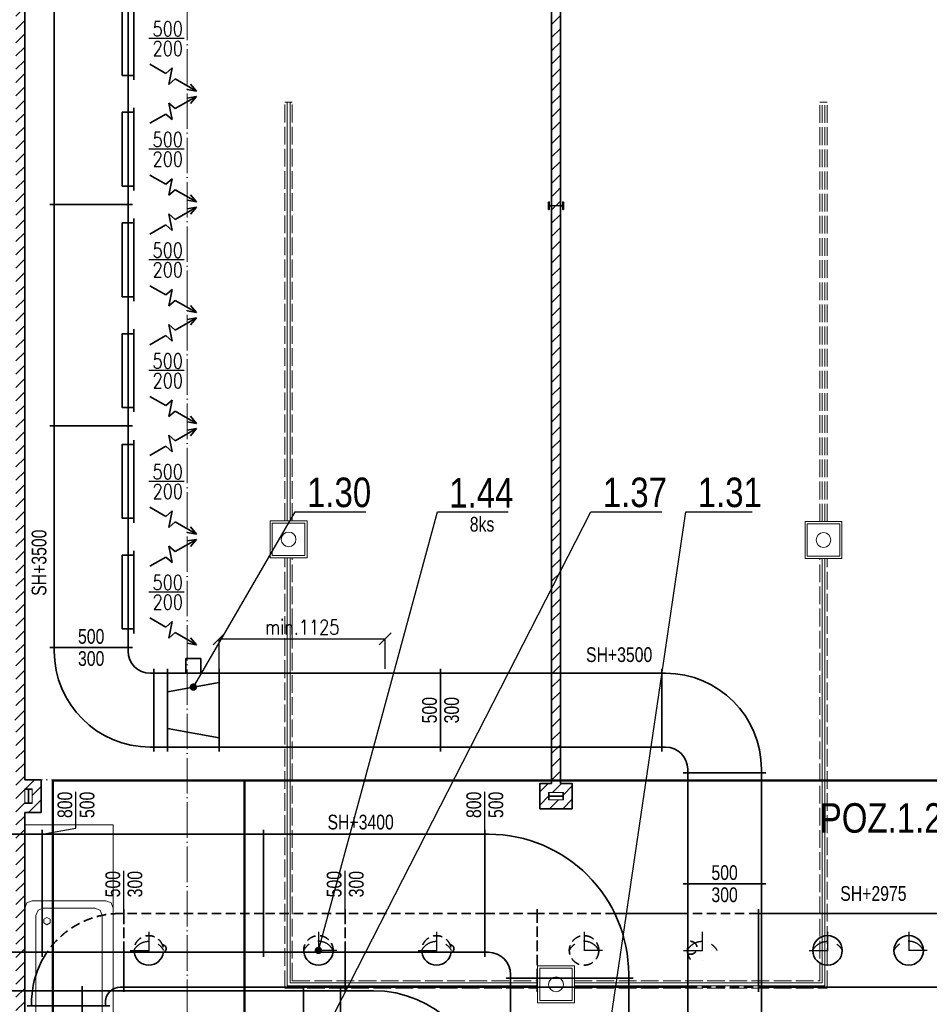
# Model space of a CAD drawing. Header units: millimetres. Extents: x 160938 to 520640, y 9197 to 248394.
# Tile 98 of 137: x 198763 to 204927, y 123789 to 130458. Entities that reach past the tile are written whole.
import ezdxf
from ezdxf.enums import TextEntityAlignment as Align

# ---------------------------------------------------------------- set-up
doc = ezdxf.new("R2010")
doc.units = ezdxf.units.MM
doc.header["$LTSCALE"] = 10
for name, pattern in [('ACAD_ISO02W100', [15, 12, -3]), ('ACAD_ISO04W100', [30, 24, -3, 0, -3]), ('ACAD_ISO10W100', [18, 12, -3, 0, -3]), ('DASHDOT', [25.4, 12.7, -6.35, 0, -6.35]), ('DASHED', [19.05, 12.7, -6.35])]:
    doc.linetypes.add(name, pattern=pattern)
doc.layers.get('Defpoints').update_dxf_attribs({"color": 252})
doc.layers.add('netisk', color=253, linetype='Continuous', plot=False)
for name, color, linetype, lineweight in [('NS_tenka', 253, 'Continuous', 9), ('NS_tlusta', 253, 'Continuous', 15), ('NS_velmi_tlusta', 253, 'Continuous', 35), ('srafy', 253, 'Continuous', 9), ('tlusta', 253, 'Continuous', 15), ('VZT Odvod', 5, 'Continuous', 35), ('VZT Privod', 6, 'Continuous', 35), ('VZT-komponenty', 1, 'Continuous', 50), ('VZT-koty', 4, 'Continuous', 25)]:
    doc.layers.add(name, color=color, linetype=linetype, lineweight=lineweight)
for name, color, linetype in [('VZT Odvod-pozice_odkaz', 7, 'Continuous'), ('VZT Odvod-pozice_text', 7, 'Continuous'), ('VZT Privod-pozice_odkaz', 7, 'Continuous'), ('VZT Privod-pozice_text', 7, 'Continuous')]:
    doc.layers.add(name, color=color, linetype=linetype)
doc.layers.add('zarizovaci predmety', color=253, linetype='Continuous', lineweight=9, transparency=0.3)
doc.styles.add('AR-KOTY', font='simplex', dxfattribs={"width": 0.7})
doc.styles.add('Arial', font='arial.ttf')
doc.styles.add('Romans', font='romans.shx', dxfattribs={"width": 0.8})
doc.styles.get("Standard").update_dxf_attribs({"font": 'ic-simplex.shx', "width": 0.8})
doc.dimstyles.new('CADKON', dxfattribs={"dimscale": 50, "dimtxt": 2.5, "dimasz": 2.5, "dimexe": 1.8, "dimexo": 5, "dimgap": 0.6, "dimtad": 1, "dimrnd": 1, "dimtxsty": 'Standard', "dimblk1": 'ARCHTICK', "dimblk2": 'ARCHTICK', "dimsah": 1, "dimcen": 2.5, "dimadec": 1, "dimazin": 2, "dimtfac": 1, "dimtdec": 4, "dimtix": 1, "dimtmove": 1, "dimatfit": 3, "dimldrblk": 'OPEN30', "dimfxl": 5, "dimtolj": 1, "dimarcsym": 0})
doc.dimstyles.new('Standa 50', dxfattribs={"dimtxt": 100, "dimasz": 80, "dimexe": 0, "dimexo": 30, "dimgap": 30, "dimtad": 1, "dimdec": 0, "dimrnd": 1, "dimdsep": 46, "dimtxsty": 'Romans', "dimblk": 'OBLIQUE', "dimcen": 0, "dimclrd": 256, "dimclre": 256, "dimclrt": 256, "dimadec": 0, "dimazin": 0, "dimtfac": 1, "dimtdec": 0, "dimtofl": 0, "dimtmove": 0, "dimatfit": 3, "dimldrblk": 'OBLIQUE', "dimfxl": 1, "dimtvp": 1.1, "dimtolj": 1, "dimlwd": -1, "dimlwe": -1, "dimarcsym": 0})
pattern_1 = [(45, (315274.35, 92199.55), (-44.90128, 44.90128), [])]

# ---------------------------------------------------------------- blocks, each defined once
blk = doc.blocks.new('*U1603')
at = {"layer": 'zarizovaci predmety'}
blk.add_lwpolyline([(0, 0), (2151, 0), (2151, -600), (0, -600)], close=True, dxfattribs=at)
blk = doc.blocks.new('CA0502B2$')
at = {"layer": 'zarizovaci predmety'}
for p, q in [((-0.7604, -0.0146), (-0.725, 0)), ((-0.075, 0), (-0.725, 0)), ((-0.075, 0), (0.075, 0)), ((0.375, 0), (0.075, 0)), ((0.4104, -0.0146), (0.375, 0)), ((-0.7604, -0.0146), (-0.775, -0.05)), ((-0.775, -0.55), (-0.775, -0.05)), ((0.4104, -0.0146), (0.425, -0.05)), ((0.425, -0.55), (0.425, -0.05)), ((-0.7104, -0.0896), (-0.725, -0.125)), ((-0.725, -0.475), (-0.725, -0.125)), ((-0.7104, -0.0896), (-0.675, -0.075)), ((0.325, -0.075), (-0.675, -0.075)), ((0.2751, -0.1283), (0.2626, -0.15)), ((0.3001, -0.1283), (0.2751, -0.1283)), ((0.3126, -0.15), (0.3001, -0.1283)), ((0.3604, -0.0896), (0.325, -0.075)), ((0.375, -0.125), (0.3604, -0.0896)), ((0.375, -0.475), (0.375, -0.125)), ((0.2751, -0.1717), (0.2626, -0.15)), ((0.3001, -0.1717), (0.2751, -0.1717)), ((0.3126, -0.15), (0.3001, -0.1717)), ((-0.725, -0.475), (-0.7104, -0.5104)), ((-0.675, -0.525), (-0.7104, -0.5104)), ((-0.675, -0.525), (0.325, -0.525)), ((0.325, -0.525), (0.3604, -0.5104)), ((0.3604, -0.5104), (0.375, -0.475)), ((-0.775, -0.55), (-0.7604, -0.5854)), ((-0.725, -0.6), (-0.7604, -0.5854)), ((-0.725, -0.6), (-0.075, -0.6)), ((0.075, -0.6), (-0.075, -0.6)), ((0.075, -0.6), (0.375, -0.6)), ((0.375, -0.6), (0.4104, -0.5854)), ((0.425, -0.55), (0.4104, -0.5854))]:
    blk.add_line(p, q, dxfattribs=at)
blk = doc.blocks.new('vd')
at = {"layer": 'srafy', "transparency": 33554610}
h = blk.add_hatch(dxfattribs=at)
h.set_pattern_fill('ANSI31', color=8, scale=20)
h.set_pattern_definition(pattern_1)
h.paths.add_polyline_path([(198797.2, 122809.3), (198737.2, 122809.3), (198737.2, 122674.3), (198797.2, 122674.3)])
h.paths.add_polyline_path([(198737.2, 125774.3), (197747.2, 125774.3), (197747.2, 125714.3), (198737.2, 125714.3), (198737.2, 122809.3), (198797.2, 122809.3), (198797.2, 132809.3), (198737.2, 132809.3)])
h.paths.add_polyline_path([(198737.2, 133574), (198737.2, 132809.3), (198797.2, 132809.3), (198797.2, 133571.8)])
h = blk.add_hatch(dxfattribs=at)
h.set_pattern_fill('ANSI31', color=8, scale=20)
h.set_pattern_definition([(45, (313642.47, 93258.29), (-44.90128, 44.90128), [])])
h.paths.add_polyline_path([(202422.2, 133442.3), (202372.2, 133444.1), (202372.2, 132809.3), (202422.2, 132809.3)])
h.paths.add_polyline_path([(202367.2, 129309.4), (202427.2, 129309.4), (202427.2, 132809.3), (202367.2, 132809.3)])
h.paths.add_polyline_path([(202347.2, 125174.3), (202347.2, 125224.3), (202447.2, 125224.3), (202447.2, 125174.3)])
h.paths.add_polyline_path([(202367.2, 125284.3), (202287.2, 125284.3), (202287.2, 125114.3), (202507.2, 125114.3), (202507.2, 125284.3), (202427.2, 125284.3), (202427.2, 129307.2), (202367.2, 129307.2)])
h = blk.add_hatch(dxfattribs=at)
h.set_pattern_fill('ANSI31', color=8, scale=20)
h.set_pattern_definition(pattern_1)
h.paths.add_polyline_path([(198907.2, 125309.3), (198797.2, 125309.3), (198797.2, 125249.3), (198847.2, 125249.3), (198847.2, 125199.3), (198907.2, 125199.3)])
h.paths.add_polyline_path([(198907.2, 125199.3), (198847.2, 125199.3), (198847.2, 125149.3), (198797.2, 125149.3), (198797.2, 125089.3), (198907.2, 125089.3)])
at = {"layer": 'netisk', "color": 8}
blk.add_lwpolyline([(202367.2, 125284.3), (202367.2, 133444.1), (200037.2, 133527.5), (200037.2, 132674.3), (199757.2, 132674.3), (199757.2, 132944.3), (200037.2, 132944.3), (200037.2, 133527.5), (198797.2, 133571.8), (198797.2, 125309.3), (198907.2, 125309.3), (198907.2, 125089.3), (198797.2, 125089.3), (198797.2, 122984.3), (199697.2, 122984.3), (199697.2, 123004.3), (200097.2, 123004.3), (200097.2, 122984.3), (205687.2, 122984.3), (205687.2, 125309.3), (205747.2, 125309.3), (205747.2, 133323.6), (202427.2, 133442), (202427.2, 125284.3)], dxfattribs=at)
at = {"layer": 'NS_tenka', "color": 8, "linetype": 'ACAD_ISO02W100'}
for p, q in [((200559.7, 127063.1), (200559.7, 129899.3)), ((200559.7, 129899.3), (200609.7, 129899.3)), ((200609.7, 127063.1), (200609.7, 129899.3)), ((204184.7, 127059.3), (204184.7, 129899.3)), ((204184.7, 129899.3), (204234.7, 129899.3)), ((204199.7, 127059.3), (204199.7, 129899.3)), ((204219.7, 127059.3), (204219.7, 129899.3)), ((204234.7, 127059.3), (204234.7, 129899.3)), ((200559.7, 123899.3), (200559.7, 126813.1)), ((200609.7, 123949.3), (200609.7, 126813.1)), ((204184.7, 123949.3), (204184.7, 126809.3)), ((204234.7, 123899.3), (204234.7, 126809.3)), ((200609.7, 123949.3), (202272.2, 123949.3)), ((202522.2, 123949.3), (204184.7, 123949.3)), ((200559.7, 123899.3), (202272.2, 123899.3)), ((202522.2, 123899.3), (204234.7, 123899.3))]:
    blk.add_line(p, q, dxfattribs=at)
at = {"layer": 'NS_tenka', "color": 8}
for p, q in [((200574.7, 127063.1), (200574.7, 129899.3)), ((200594.7, 127063.1), (200594.7, 129899.3)), ((200574.7, 123914.3), (200574.7, 126813.1)), ((200594.7, 123934.3), (200594.7, 126813.1)), ((204199.7, 123934.3), (204199.7, 126809.3)), ((204219.7, 123914.3), (204219.7, 126809.3)), ((200574.7, 123914.3), (202272.2, 123914.3)), ((200594.7, 123934.3), (202272.2, 123934.3)), ((202522.2, 123934.3), (204199.7, 123934.3)), ((202522.2, 123914.3), (204219.7, 123914.3))]:
    blk.add_line(p, q, dxfattribs=at)
for points in [[(200459.7, 126813.1), (200709.7, 126813.1), (200709.7, 127063.1), (200459.7, 127063.1)], [(200474.7, 126828.1), (200694.7, 126828.1), (200694.7, 127048.1), (200474.7, 127048.1)], [(204084.7, 126809.3), (204334.7, 126809.3), (204334.7, 127059.3), (204084.7, 127059.3)], [(204099.7, 126824.3), (204319.7, 126824.3), (204319.7, 127044.3), (204099.7, 127044.3)], [(202272.2, 123799.3), (202522.2, 123799.3), (202522.2, 124049.3), (202272.2, 124049.3)], [(202287.2, 123814.3), (202507.2, 123814.3), (202507.2, 124034.3), (202287.2, 124034.3)]]:
    blk.add_lwpolyline(points, close=True, dxfattribs=at)
for centre in [(200584.7, 126938.1), (204209.7, 126934.3), (202397.2, 123924.3)]:
    blk.add_circle(centre, 50, dxfattribs=at)
at = {"layer": 'NS_tlusta', "color": 8}
for p, q in [((202367.2, 129199.7), (202427.2, 129199.7)), ((202367.2, 129196.9), (202427.2, 129196.9)), ((198797.2, 125249.3), (198797.2, 125149.3)), ((202367.2, 125200.7), (202427.2, 125200.7))]:
    blk.add_line(p, q, dxfattribs=at)
at = {"layer": 'NS_tlusta', "color": 8, "linetype": 'ACAD_ISO10W100'}
blk.add_line((198797.2, 125309.3), (205687.2, 125309.3), dxfattribs=at)
at = {"layer": 'NS_tlusta', "color": 8}
for points in [[(198797.2, 125149.3), (198797.2, 125153.5), (198820.8, 125153.5), (198820.8, 125245), (198797.2, 125245), (198797.2, 125249.3), (198847.2, 125249.3), (198847.2, 125245), (198823.6, 125245), (198823.6, 125153.5), (198847.2, 125153.5), (198847.2, 125149.3)], [(202447.2, 125224.3), (202347.2, 125224.3), (202347.2, 125174.3), (202447.2, 125174.3)]]:
    blk.add_lwpolyline(points, close=True, dxfattribs=at)
for points in [[(198797.2, 125149.3), (198847.2, 125149.3), (198847.2, 125249.3), (198797.2, 125249.3)], [(202427.2, 125200.7), (202442.9, 125200.7), (202442.9, 125224.3), (202447.2, 125224.3), (202447.2, 125174.3), (202442.9, 125174.3), (202442.9, 125197.9), (202351.4, 125197.9), (202351.4, 125174.3), (202347.2, 125174.3), (202347.2, 125224.3), (202351.4, 125224.3), (202351.4, 125200.7), (202367.2, 125200.7)]]:
    blk.add_lwpolyline(points, dxfattribs=at)
at = {"layer": 'NS_velmi_tlusta', "color": 8}
for p, q in [((202367.2, 133444.3), (202367.2, 129199.7)), ((202427.2, 129199.7), (202427.2, 133442.2)), ((202367.2, 129196.9), (202367.2, 125284.3)), ((202427.2, 125284.3), (202427.2, 129196.9)), ((198797.2, 125089.3), (198797.2, 122854.3))]:
    blk.add_line(p, q, dxfattribs=at)
for points in [[(198797.2, 133571.8), (198797.2, 125309.3)], [(202367.2, 129196.9), (202351.4, 129196.9), (202351.4, 129173.3), (202347.2, 129173.3), (202347.2, 129223.3), (202351.4, 129223.3), (202351.4, 129199.7), (202367.2, 129199.7)], [(202427.2, 129199.7), (202442.9, 129199.7), (202442.9, 129223.3), (202447.2, 129223.3), (202447.2, 129173.3), (202442.9, 129173.3), (202442.9, 129196.9), (202427.2, 129196.9)], [(198797.2, 125089.3), (198907.2, 125089.3), (198907.2, 125309.3), (198797.2, 125309.3)], [(202367.2, 125284.3), (202287.2, 125284.3), (202287.2, 125114.3), (202507.2, 125114.3), (202507.2, 125284.3), (202427.2, 125284.3)]]:
    blk.add_lwpolyline(points, dxfattribs=at)
at = {"layer": 'tlusta', "color": 8, "linetype": 'ACAD_ISO04W100'}
blk.add_line((199897.2, 120715.9), (199897.2, 133532.5), dxfattribs=at)
at = {"layer": 'zarizovaci predmety', "color": 8, "rotation": 90}
blk.add_blockref('*U1603', (198797.2, 122854.3), dxfattribs=at)
at = {"layer": 'zarizovaci predmety', "color": 8, "ltscale": 15, "xscale": 1000, "yscale": 1000, "zscale": 1000, "rotation": 89.99999999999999}
blk.add_blockref('CA0502B2$', (198797.2, 124065.4), dxfattribs=at)
blk = doc.blocks.new('*U2089')
at = {"color": 40, "linetype": 'DASHDOT', "lineweight": 25}
for p, q in [((0, 125), (0, -125)), ((-125, 0), (125, 0))]:
    blk.add_line(p, q, dxfattribs=at)
at = {"color": 0, "linetype": 'ByBlock', "lineweight": -2}
blk.add_circle((0, 0), 100, dxfattribs=at)
at = {"color": 40, "linetype": 'DASHED', "lineweight": 25}
blk.add_arc((50, 0), 111.8, 116.56505, 243.43495, dxfattribs=at)
blk = doc.blocks.new('*U2196')
at = {"color": 0, "linetype": 'ByBlock'}
for p, q in [((0, 500), (0, 530)), ((1500, 500), (0, 500)), ((0, 500), (0, 0)), ((1500, 500), (1500, 530)), ((1500, 0), (1500, 500)), ((0, 0), (0, -30)), ((0, 0), (1500, 0)), ((1500, 0), (1500, -30))]:
    blk.add_line(p, q, dxfattribs=at)
blk = doc.blocks.new('*U2225', base_point=(950, 950))
at = {"color": 0, "linetype": 'ByBlock', "lineweight": -2}
for p, q in [((-25, 950), (-25, 980)), ((0, 950), (-25, 950)), ((-25, 150), (-25, 950)), ((0, 150), (-25, 150)), ((-25, 150), (-25, 120)), ((150, 0), (150, -25)), ((950, 0), (950, -25)), ((120, -25), (980, -25)), ((150, -25), (950, -25))]:
    blk.add_line(p, q, dxfattribs=at)
for radius in [950, 150]:
    blk.add_arc((0, 0), radius, 0, 90, dxfattribs=at)
blk = doc.blocks.new('*U2263', base_point=(650, 650))
at = {"color": 0, "linetype": 'ByBlock', "lineweight": -2}
for p, q in [((-25, 650), (-25, 680)), ((0, 650), (-25, 650)), ((-25, 150), (-25, 650)), ((0, 150), (-25, 150)), ((-25, 150), (-25, 120)), ((150, 0), (150, -25)), ((650, 0), (650, -25)), ((120, -25), (680, -25)), ((150, -25), (650, -25))]:
    blk.add_line(p, q, dxfattribs=at)
for radius in [650, 150]:
    blk.add_arc((0, 0), radius, 0, 90, dxfattribs=at)
blk = doc.blocks.new('*U2266')
at = {"color": 0, "linetype": 'ByBlock'}
for p, q in [((0, 500), (0, 530)), ((1500, 500), (0, 500)), ((0, 500), (0, 0)), ((1500, 500), (1500, 530)), ((1500, 0), (1500, 500)), ((0, 0), (0, -30)), ((0, 0), (1500, 0)), ((1500, 0), (1500, -30))]:
    blk.add_line(p, q, dxfattribs=at)
blk = doc.blocks.new('*U2270', base_point=(0, 175))
at = {"color": 0, "linetype": 'ByBlock', "lineweight": -2}
for p, q in [((-250, 350), (-250, 0)), ((250, 350), (-250, 350)), ((-125, 350), (-187.5, 0)), ((125, 350), (187.5, 0)), ((250, 0), (250, 350)), ((350, 225), (250, 225)), ((250, 225), (250, 125)), ((350, 125), (350, 225)), ((250, 125), (350, 125)), ((-250, 0), (250, 0))]:
    blk.add_line(p, q, dxfattribs=at)
blk = doc.blocks.new('*U2274')
at = {"color": 0, "linetype": 'ByBlock', "lineweight": -2}
for p, q in [((0, 500), (0, 530)), ((1500, 500), (0, 500)), ((0, 500), (0, 0)), ((1500, 500), (1500, 530)), ((1500, 0), (1500, 500)), ((0, 0), (0, -30)), ((0, 0), (1500, 0)), ((1500, 0), (1500, -30))]:
    blk.add_line(p, q, dxfattribs=at)
blk = doc.blocks.new('*U2276')
at = {"color": 0, "linetype": 'ByBlock', "lineweight": -2}
for points in [[(0, 0), (500, 0), (500, 80), (0, 80), (0, 0)], [(0, 0), (-30, 0)], [(500, 0), (530, 0)]]:
    blk.add_lwpolyline(points, dxfattribs=at)
blk = doc.blocks.new('*U2277', base_point=(100.000029, 76.999998))
at = {"color": 0, "linetype": 'ByBlock', "lineweight": -2}
for p, q in [((278.000029, 76.999998), (304.513255, 153.999998)), ((331.026481, 76.999998), (304.513255, 153.999998)), ((620.052934, 76.999998), (535.879199, 107.513298)), ((100.000029, 76.999998), (278.000029, 76.999998)), ((331.026481, 76.999998), (357.539708, -0.000002)), ((357.539708, -0.000002), (384.052934, 76.999998)), ((384.052934, 76.999998), (620.052934, 76.999998)), ((620.052934, 76.999998), (535.879199, 46.486697))]:
    blk.add_line(p, q, dxfattribs=at)
blk = doc.blocks.new('*U2285', base_point=(92.45, 0))
at = {"color": 0, "linetype": 'ByBlock'}
for p, q in [((0, 500), (0, 530)), ((92.45, 500), (0, 500)), ((0, 500), (0, 0)), ((92.45, 500), (92.45, 530)), ((92.45, 0), (92.45, 500)), ((0, 0), (0, -30)), ((0, 0), (92.45, 0)), ((92.45, 0), (92.45, -30))]:
    blk.add_line(p, q, dxfattribs=at)
blk = doc.blocks.new('*U2286', base_point=(750, 500))
at = {"color": 0, "linetype": 'ByBlock'}
for p, q in [((0, 500), (0, 530)), ((750, 500), (0, 500)), ((0, 500), (0, 0)), ((750, 500), (750, 530)), ((750, 0), (750, 500)), ((0, 0), (0, -30)), ((0, 0), (750, 0)), ((750, 0), (750, -30))]:
    blk.add_line(p, q, dxfattribs=at)
blk = doc.blocks.new('*U2293')
at = {"color": 0, "linetype": 'ByBlock', "lineweight": -2}
for p, q in [((0, 800), (0, 830)), ((1500, 800), (1500, 830)), ((1500, 800), (0, 800)), ((0, 800), (0, 0)), ((1500, 0), (1500, 800)), ((0, 0), (0, -30)), ((0, 0), (1500, 0)), ((1500, 0), (1500, -30))]:
    blk.add_line(p, q, dxfattribs=at)
blk = doc.blocks.new('*U2261', base_point=(-25, 150))
at = {"color": 0, "linetype": 'ByBlock', "lineweight": -2}
for p, q in [((-25, 950), (-25, 980)), ((-25, 950), (-25, 950)), ((-25, 150), (-25, 950)), ((0, 950), (-25, 950)), ((0, 150), (-25, 150)), ((-25, 150), (-25, 120)), ((-25, 150), (-25, 150)), ((750, -25), (750, 200)), ((150, 0), (150, -25)), ((150, -25), (120, -25)), ((150, -25), (150, -25)), ((150, -25), (750, -25)), ((750, -25), (780, -25)), ((750, -25), (750, -25))]:
    blk.add_line(p, q, dxfattribs=at)
for centre, radius in [((0, 200), 750), ((0, 0), 150)]:
    blk.add_arc(centre, radius, 0, 90, dxfattribs=at)
blk = doc.blocks.new('*U2299')
at = {"color": 0, "linetype": 'ByBlock'}
for p, q in [((0, 600), (0, 630)), ((1500, 600), (1500, 630)), ((1500, 600), (0, 600)), ((0, 600), (0, 0)), ((1500, 0), (1500, 600)), ((0, 0), (0, -30)), ((0, 0), (1500, 0)), ((1500, 0), (1500, -30))]:
    blk.add_line(p, q, dxfattribs=at)
blk = doc.blocks.new('*U2453', base_point=(250, 600))
at = {"color": 0, "linetype": 'ByBlock', "lineweight": -2}
for p, q in [((0, 600), (0, 630)), ((250, 600), (250, 630)), ((0, 0), (0, 600)), ((0, 600), (250, 600)), ((0, 600), (0, 600)), ((250, 600), (250, 0)), ((250, 600), (250, 600)), ((0, 0), (0, 0)), ((0, 0), (0, -30)), ((250, 0), (0, 0)), ((250, 0), (250, -30)), ((250, 0), (250, 0))]:
    blk.add_line(p, q, dxfattribs=at)
blk = doc.blocks.new('*U2518')
at = {"color": 0, "linetype": 'ByBlock', "lineweight": -2}
for p, q in [((0, 800), (0, 830)), ((700, 800), (700, 830)), ((700, 800), (0, 800)), ((0, 800), (0, 0)), ((700, 0), (700, 800)), ((0, 0), (0, -30)), ((0, 0), (700, 0)), ((700, 0), (700, -30))]:
    blk.add_line(p, q, dxfattribs=at)
blk = doc.blocks.new('_OBLIQUE')
at = {"color": 0, "linetype": 'ByBlock'}
blk.add_line((-0.5, -0.5), (0.5, 0.5), dxfattribs=at)
blk = doc.blocks.new('*D3257')
at = {"layer": 'Defpoints', "color": 0}
for p in [(201239.6, 126264.5), (200114.6, 126031.4), (201239.6, 126031.4)]:
    blk.add_point(p, dxfattribs=at)
at = {"layer": 'VZT-koty'}
for p, q in [((200114.6, 126061.4), (200114.6, 126264.5)), ((200114.6, 126264.5), (201239.6, 126264.5)), ((201239.6, 126061.4), (201239.6, 126264.5))]:
    blk.add_line(p, q, dxfattribs=at)
at = {"layer": 'VZT-koty', "xscale": 80, "yscale": 80, "zscale": 80, "rotation": 180}
blk.add_blockref('_OBLIQUE', (200114.6, 126264.5), dxfattribs=at)
at = {"layer": 'VZT-koty', "xscale": 80, "yscale": 80, "zscale": 80}
blk.add_blockref('_OBLIQUE', (201239.6, 126264.5), dxfattribs=at)
at = {"layer": 'VZT-koty', "insert": (200677.1, 126344.5), "char_height": 100, "attachment_point": 5, "style": 'Romans'}
blk.add_mtext('\\A1;\\A1;\\A1;\\A1;min.1125', dxfattribs=at)
blk = doc.blocks.new('*U3262', base_point=(300, 800))
at = {"color": 0, "linetype": 'ByBlock', "lineweight": -2}
for p, q in [((0, 800), (0, 830)), ((300, 800), (300, 830)), ((300, 800), (0, 800)), ((0, 800), (0, 0)), ((300, 0), (300, 800)), ((0, 0), (0, -30)), ((0, 0), (300, 0)), ((300, 0), (300, -30))]:
    blk.add_line(p, q, dxfattribs=at)
blk = doc.blocks.new('*U3266')
at = {"color": 40, "linetype": 'DASHDOT', "lineweight": 25}
for p, q in [((0, 125), (0, -125)), ((-125, 0), (125, 0))]:
    blk.add_line(p, q, dxfattribs=at)
at = {"color": 40, "linetype": 'DASHED', "lineweight": 25}
blk.add_arc((50, 0), 111.8, 116.56505, 243.43495, dxfattribs=at)
at = {"color": 2, "linetype": 'DASHED', "lineweight": -2, "ltscale": 0.5}
for centre, radius, start, end in [((-17.7, 78.7), 44, 180, 25.39767), ((0, 0), 100, 51.9035, 77.30117)]:
    blk.add_arc(centre, radius, start, end, dxfattribs=at)
at = {"color": 0, "linetype": 'ByBlock', "lineweight": -2}
blk.add_arc((0, 0), 100, 77.30117, 102.69883, dxfattribs=at)
blk = doc.blocks.new('*U3267', base_point=(0, 500))
at = {"color": 2, "linetype": 'DASHED', "lineweight": -2, "ltscale": 0.5}
for p, q in [((0, 500), (0, 530)), ((21.2, 500), (0, 500)), ((0, 500), (0, 0)), ((0, 0), (0, -30)), ((0, 0), (21.2, 0))]:
    blk.add_line(p, q, dxfattribs=at)
at = {"color": 0, "linetype": 'ByBlock', "lineweight": -2}
for p, q in [((1300, 500), (21.2, 500)), ((1300, 500), (1300, 530)), ((1300, 0), (1300, 500)), ((21.2, 0), (1300, 0)), ((1300, 0), (1300, -30))]:
    blk.add_line(p, q, dxfattribs=at)
blk = doc.blocks.new('*U3268', base_point=(0, 500))
at = {"color": 2, "linetype": 'DASHED', "lineweight": -2, "ltscale": 0.5}
for p, q in [((0, 500), (0, 530)), ((526.7, 500), (0, 500)), ((0, 500), (0, 62.1)), ((1500, 500), (1021.2, 500)), ((1500, 500), (1500, 530)), ((1500, 0), (1500, 500)), ((1021.2, 0), (1500, 0)), ((1500, 0), (1500, -30))]:
    blk.add_line(p, q, dxfattribs=at)
at = {"color": 0, "linetype": 'ByBlock', "lineweight": -2}
for p, q in [((1021.2, 500), (526.7, 500)), ((621.2, 0), (1021.2, 0))]:
    blk.add_line(p, q, dxfattribs=at)
at = {"color": 0, "linetype": 'ByBlock', "lineweight": -2, "ltscale": 0.5}
for p, q in [((0, 62.1), (0, 0)), ((0, 0), (0, -30)), ((0, 0), (621.2, 0))]:
    blk.add_line(p, q, dxfattribs=at)
blk = doc.blocks.new('*U3269', base_point=(1300, 500))
at = {"color": 2, "linetype": 'DASHED', "lineweight": -2, "ltscale": 0.5}
for p, q in [((0, 500), (0, 530)), ((946.2, 500), (0, 500)), ((0, 500), (0, 237.1)), ((1300, 500), (946.2, 500)), ((1300, 500), (1300, 530)), ((1300, 62.1), (1300, 500))]:
    blk.add_line(p, q, dxfattribs=at)
at = {"color": 0, "linetype": 'ByBlock', "lineweight": -2}
for p, q in [((0, 237.1), (0, 0)), ((0, 0), (0, -22.9)), ((0, 0), (1121.2, 0))]:
    blk.add_line(p, q, dxfattribs=at)
at = {"color": 0, "linetype": 'ByBlock', "lineweight": -2, "ltscale": 0.5}
for p, q in [((1121.2, 0), (1300, 0)), ((1300, 0), (1300, 62.1)), ((1300, 0), (1300, -30)), ((0, -22.9), (0, -30))]:
    blk.add_line(p, q, dxfattribs=at)
blk = doc.blocks.new('*U3270')
at = {"color": 40, "linetype": 'DASHDOT', "lineweight": 25}
for p, q in [((0, 125), (0, -125)), ((-125, 0), (125, 0))]:
    blk.add_line(p, q, dxfattribs=at)
at = {"color": 2, "linetype": 'DASHED', "lineweight": -2, "ltscale": 0.5}
blk.add_circle((0, 0), 100, dxfattribs=at)
at = {"color": 40, "linetype": 'DASHED', "lineweight": 25}
blk.add_arc((50, 0), 111.8, 116.56505, 243.43495, dxfattribs=at)
blk = doc.blocks.new('*U3271')
at = {"color": 0, "linetype": 'ByBlock', "ltscale": 0.5}
for p, q in [((0, 522.9), (0, 530)), ((1500, 522.9), (1500, 530))]:
    blk.add_line(p, q, dxfattribs=at)
at = {"color": 0, "linetype": 'ByBlock'}
for p, q in [((0, 500), (0, 522.9)), ((1500, 500), (0, 500)), ((0, 500), (0, 262.9)), ((1500, 500), (1500, 522.9)), ((1500, 262.9), (1500, 500))]:
    blk.add_line(p, q, dxfattribs=at)
at = {"color": 2, "linetype": 'DASHED', "ltscale": 0.5}
for p, q in [((0, 262.9), (0, 0)), ((1500, 0), (1500, 262.9)), ((0, 0), (0, -30)), ((0, 0), (553.8, 0)), ((553.8, 0), (1500, 0)), ((1500, 0), (1500, -30))]:
    blk.add_line(p, q, dxfattribs=at)
blk = doc.blocks.new('*U3273')
at = {"color": 40, "linetype": 'DASHDOT', "lineweight": 25}
for p, q in [((0, 125), (0, -125)), ((-125, 0), (125, 0))]:
    blk.add_line(p, q, dxfattribs=at)
at = {"color": 2, "linetype": 'DASHED', "lineweight": -2, "ltscale": 0.5}
for centre, radius, start, end in [((0, 0), 100, 112.17552, 277.39184), ((-12, -92.6), 25.7, 180, 345.21632)]:
    blk.add_arc(centre, radius, start, end, dxfattribs=at)
at = {"color": 40, "linetype": 'DASHED', "lineweight": 25}
blk.add_arc((50, 0), 111.8, 116.56505, 243.43495, dxfattribs=at)
at = {"color": 0, "linetype": 'ByBlock', "lineweight": -2}
blk.add_arc((0, 0), 100, 277.39184, 82.60816, dxfattribs=at)
blk = doc.blocks.new('*U3274', base_point=(600, 600))
at = {"color": 0, "linetype": 'ByBlock', "lineweight": -2, "ltscale": 0.5}
for p, q in [((-25, 600), (-25, 630)), ((0, 600), (-25, 600)), ((-25, 257.1), (-25, 600)), ((-25, 100), (-25, 257.1)), ((0, 100), (-25, 100)), ((-25, 100), (-25, 70)), ((70, -25), (77.1, -25))]:
    blk.add_line(p, q, dxfattribs=at)
at = {"color": 0, "linetype": 'ByBlock', "lineweight": -2}
for p, q in [((100, 0), (100, -25)), ((77.1, -25), (337.1, -25)), ((100, -25), (337.1, -25))]:
    blk.add_line(p, q, dxfattribs=at)
at = {"color": 2, "linetype": 'DASHED', "lineweight": -2, "ltscale": 0.5}
for p, q in [((600, 0), (600, -25)), ((337.1, -25), (600, -25)), ((337.1, -25), (630, -25))]:
    blk.add_line(p, q, dxfattribs=at)
at = {"color": 0, "linetype": 'ByBlock', "lineweight": -2, "ltscale": 0.5}
for radius, start in [(600, 82.61375), (100, 39.52512)]:
    blk.add_arc((0, 0), radius, start, 90, dxfattribs=at)
at = {"color": 0, "linetype": 'ByBlock', "lineweight": -2}
for radius, start, end in [(600, 55.81333, 82.61375), (100, 0, 39.52512)]:
    blk.add_arc((0, 0), radius, start, end, dxfattribs=at)
at = {"color": 2, "linetype": 'DASHED', "lineweight": -2, "ltscale": 0.5}
blk.add_arc((0, 0), 600, 0, 55.81333, dxfattribs=at)
blk = doc.blocks.new('*U3275')
at = {"color": 40, "linetype": 'DASHDOT', "lineweight": 25}
for p, q in [((0, 125), (0, -125)), ((-125, 0), (125, 0))]:
    blk.add_line(p, q, dxfattribs=at)
at = {"color": 2, "linetype": 'DASHED', "lineweight": -2, "ltscale": 0.5}
for centre, radius, start, end in [((0, 0), 100, 112.17552, 277.39184), ((-12, -92.6), 25.7, 180, 345.21632)]:
    blk.add_arc(centre, radius, start, end, dxfattribs=at)
at = {"color": 40, "linetype": 'DASHED', "lineweight": 25}
blk.add_arc((50, 0), 111.8, 116.56505, 243.43495, dxfattribs=at)
at = {"color": 0, "linetype": 'ByBlock', "lineweight": -2}
blk.add_arc((0, 0), 100, 277.39184, 82.60816, dxfattribs=at)
blk = doc.blocks.new('_ArchTick')
at = {"color": 0, "const_width": 0.15}
blk.add_lwpolyline([(-0.5, -0.5), (0.5, 0.5)], dxfattribs=at)
blk = doc.blocks.new('*U3272')
at = {"color": 40, "linetype": 'DASHDOT', "lineweight": 25}
for p, q in [((0, 125), (0, -125)), ((-125, 0), (125, 0))]:
    blk.add_line(p, q, dxfattribs=at)
at = {"color": 2, "linetype": 'DASHED', "lineweight": -2, "ltscale": 0.5}
blk.add_arc((0, 0), 100, 82.60816, 277.39184, dxfattribs=at)
at = {"color": 40, "linetype": 'DASHED', "lineweight": 25}
blk.add_arc((50, 0), 111.8, 116.56505, 243.43495, dxfattribs=at)
at = {"color": 0, "linetype": 'ByBlock', "lineweight": -2}
blk.add_arc((0, 0), 100, 277.39184, 82.60816, dxfattribs=at)

msp = doc.modelspace()

# ---------------------------------------------------------------- linework, layer by layer
at = {"layer": 'VZT-komponenty'}
for points in [[(198987.2, 125304.3), (200287.2, 125304.3), (200287.2, 123004.3), (198987.2, 123004.3)], [(200287.2, 125304.3), (205687.2, 125304.3), (205687.2, 123004.3), (200287.2, 123004.3)]]:
    msp.add_lwpolyline(points, close=True, dxfattribs=at)
at = {"layer": 'VZT-koty'}
for p, q in [((199877.9, 130331.4), (199637.2, 130331.4)), ((199877.9, 129581.4), (199637.2, 129581.4)), ((199877.9, 128831.4), (199637.2, 128831.4)), ((199877.9, 128081.4), (199637.2, 128081.4)), ((199877.9, 127331.4), (199637.2, 127331.4)), ((199877.9, 126581.4), (199637.2, 126581.4)), ((199143.9, 124983.2), (199143.9, 125229.4)), ((201914.6, 124941.4), (201914.6, 125229.4)), ((198914.6, 124941.4), (199143.9, 124983.2)), ((199468.5, 124404.3), (199468.5, 124692.3)), ((200968.5, 124404.3), (200968.5, 124692.3))]:
    msp.add_line(p, q, dxfattribs=at)

# ---------------------------------------------------------------- block references
at = {"layer": 'VZT Odvod'}
msp.add_blockref('vd', (0, 0), dxfattribs=at)
for name, p, rotation in [('*U3274', (198843.5, 124404.3), 90), ('*U3271', (200968.5, 124404.3), 180), ('*U3269', (202268.5, 124404.3), 360), ('*U3268', (202268.5, 124404.3), 360), ('*U3267', (203768.5, 124404.3), 360), ('*U3270', (202587.2, 124154.3), 269.9999999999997), ('*U2299', (199186.3, 123881.4), 180), ('*U2299', (200686.3, 123881.4), 180)]:
    msp.add_blockref(name, p, dxfattribs=dict(at, rotation=rotation))
at = {"layer": 'VZT Odvod', "color": 2, "xscale": -1}
for name, p, rotation in [('*U3275', (199637.2, 124154.3), 90.00000000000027), ('*U3273', (201587.2, 124154.3), 90.0000000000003), ('*U3266', (203387.2, 124154.3), 90.00000000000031), ('*U2089', (204237.2, 124154.3), 90.00000000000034)]:
    msp.add_blockref(name, p, dxfattribs=dict(at, rotation=rotation))
at = {"layer": 'VZT Odvod', "color": 2}
for name, p, rotation in [('*U3272', (200787.2, 124154.3), 269.9999999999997), ('*U2089', (204787.2, 124154.3), 269.9999999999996)]:
    msp.add_blockref(name, p, dxfattribs=dict(at, rotation=rotation))
at = {"layer": 'VZT Odvod', "xscale": -1}
msp.add_blockref('*U2453', (200686.3, 123881.4), dxfattribs=at)
at = {"layer": 'VZT Odvod', "xscale": -1, "rotation": 270}
msp.add_blockref('*U2261', (201111.3, 123106.4), dxfattribs=at)
at = {"layer": 'VZT Privod'}
for name, p, rotation in [('*U2274', (199497.2, 129206.4), 90), ('*U2276', (199537.2, 130081.4), 90), ('*U2274', (199497.2, 127706.4), 90), ('*U2276', (199537.2, 128581.4), 90), ('*U2274', (199497.2, 126206.4), 90), ('*U2276', (199537.2, 127081.4), 90), ('*U2263', (198997.2, 125531.4), 180), ('*U2270', (199939.6, 125781.4), 89.99999999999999), ('*U2285', (199672.2, 126031.4), 180), ('*U2266', (201614.6, 126031.4), 180), ('*U2266', (203114.6, 126031.4), 180), ('*U2263', (203789.6, 126031.4), 360), ('*U2286', (203289.6, 125356.4), 90), ('*U2518', (198914.6, 124941.4), 180), ('*U2293', (200414.6, 124941.4), 180), ('*U2293', (201914.6, 124941.4), 180), ('*U2225', (202889.6, 124941.4), 360), ('*U2196', (203789.6, 123106.4), 90), ('*U3262', (202089.6, 123966.4), 90)]:
    msp.add_blockref(name, p, dxfattribs=dict(at, rotation=rotation))
at = {"layer": 'VZT Privod', "yscale": 0.7, "zscale": 0.7}
for p, xscale, rotation in [((199645.1, 130156.4), 0.7, 330.0000000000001), ((199645.1, 129756.4), -0.7, 209.9999999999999), ((199645.1, 129406.4), 0.7, 330.0000000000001), ((199645.1, 129006.4), -0.7, 209.9999999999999), ((199645.1, 128656.4), 0.7, 330.0000000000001), ((199645.1, 128256.4), -0.7, 209.9999999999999), ((199645.1, 127906.4), 0.7, 330.0000000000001), ((199645.1, 127506.4), -0.7, 209.9999999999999), ((199645.1, 127156.4), 0.7, 330.0000000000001), ((199645.1, 126756.4), -0.7, 209.9999999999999), ((199645.1, 126406.4), 0.7, 330.0000000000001)]:
    msp.add_blockref('*U2277', p, dxfattribs=dict(at, xscale=xscale, rotation=rotation))
at = {"layer": 'VZT Privod', "xscale": -1, "rotation": 89.99999999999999}
for p in [(199537.2, 129831.4), (199537.2, 128331.4), (199537.2, 126831.4)]:
    msp.add_blockref('*U2276', p, dxfattribs=at)

# ---------------------------------------------------------------- texts
at = {"layer": 'VZT Odvod-pozice_text', "color": 210, "char_height": 200, "attachment_point": 7, "style": 'Arial'}
for s, insert in [('\\W0.8\\H200.0\\C210;1.44', (201673.7, 127154.1)), ('\\W0.8\\H200.0\\C210;1.37', (202714.2, 127154.1))]:
    msp.add_mtext(s, dxfattribs=dict(at, insert=insert))
at = {"layer": 'VZT Odvod-pozice_text', "color": 210, "insert": (204184.7, 124948.6), "char_height": 200, "width": 400.36, "attachment_point": 7, "style": 'Arial'}
msp.add_mtext('\\pxi-3,l3,t3;{\\W0.8;POZ.1.20-1.22}', dxfattribs=at)
at = {"layer": 'VZT Privod-pozice_text', "color": 210, "char_height": 200, "width": 401.48, "attachment_point": 7, "style": 'Arial'}
for s, insert in [('{\\W0.8;1.30}', (200709.7, 127154.1)), ('{\\W0.8;1.31}', (203357.3, 127154.1))]:
    msp.add_mtext(s, dxfattribs=dict(at, insert=insert))
at = {"layer": 'VZT-koty', "style": 'AR-KOTY', "width": 0.8}
for s, p in [('500', (199868.9, 130346.4)), ('200', (199869.3, 130213.3)), ('500', (199868.9, 129596.4)), ('200', (199869.3, 129463.3)), ('500', (199868.9, 128846.4)), ('200', (199869.3, 128713.3)), ('500', (199868.9, 128096.4)), ('200', (199869.3, 127963.3)), ('500', (199868.9, 127346.4)), ('200', (199869.3, 127213.3)), ('500', (199868.9, 126596.4)), ('200', (199869.3, 126463.3))]:
    msp.add_text(s, height=100, dxfattribs=at).set_placement(p, align=Align.RIGHT)
at = {"layer": 'VZT-koty', "width": 0.8}
for s, p in [('8ks', (201895.9, 126991)), ('500', (199247.2, 126231.4)), ('SH+3500', (202825, 126107.7)), ('SH+3400', (201073.3, 124973.6)), ('500', (203539.6, 124631.4)), ('SH+2975', (204548, 124490))]:
    msp.add_text(s, height=100, dxfattribs=at).set_placement(p, align=Align.CENTER)
for s, p in [('SH+3500', (198943.7, 126780.4)), ('500', (201589.6, 125781.4))]:
    msp.add_text(s, height=100, rotation=90, dxfattribs=at).set_placement(p, align=Align.CENTER)
for p in [(199247.2, 126181.4), (203539.6, 124581.4)]:
    msp.add_text('300', height=100, dxfattribs=at).set_placement(p, align=Align.TOP_CENTER)
msp.add_text('300', height=100, rotation=90, dxfattribs=at).set_placement((201639.6, 125781.4), align=Align.TOP_CENTER)
for s, p in [('800', (199118.9, 125229.4)), ('800', (201889.6, 125229.4)), ('500', (199443.5, 124692.3)), ('500', (200943.5, 124692.3))]:
    msp.add_text(s, height=100, rotation=90, dxfattribs=at).set_placement(p, align=Align.RIGHT)
for s, p in [('500', (199168.9, 125229.4)), ('500', (201939.6, 125229.4)), ('300', (199493.5, 124692.3)), ('300', (200993.5, 124692.3))]:
    msp.add_text(s, height=100, rotation=90, dxfattribs=at).set_placement(p, align=Align.TOP_RIGHT)

# ---------------------------------------------------------------- dimensions: what is measured, and where the dimension line sits
at = {"layer": 'VZT-koty'}
dim = msp.add_linear_dim(base=(201239.6, 126264.5), p1=(200114.6, 126031.4), p2=(201239.6, 126031.4), text='\\A1;\\A1;\\A1;min.1125', dimstyle='Standa 50', dxfattribs=at)
dim.commit()
dim.dimension.update_dxf_attribs({"geometry": '*D3257', "text_midpoint": (200677.1, 126264.5), "dimtype": 160})

# ---------------------------------------------------------------- leaders
at = {"layer": 'VZT Odvod-pozice_odkaz', "color": 102, "annotation_type": 0, "has_hookline": 1, "hookline_direction": 0}
for points, text_width in [([(200787.2, 124154.3), (201593.7, 127124.1), (201643.7, 127124.1)], 399.5), ([(200811.3, 123566.2), (202634.2, 127124.1), (202684.2, 127124.1)], 400)]:
    msp.add_leader(points, dimstyle='CADKON', override={"dimscale": 50, "dimasz": 1, "dimgap": 0.6, "dimldrblk": 'Dot'}, dxfattribs=dict(at, text_width=text_width))
at = {"layer": 'VZT Privod-pozice_odkaz', "color": 102, "annotation_type": 0, "has_hookline": 1, "hookline_direction": 0}
for points, text_width in [([(199939.6, 125937.6), (200629.7, 127124.1), (200679.7, 127124.1)], 399.5), ([(202739.6, 123491.4), (203277.3, 127124.1), (203327.3, 127124.1)], 369.3)]:
    msp.add_leader(points, dimstyle='CADKON', override={"dimscale": 50, "dimasz": 1, "dimgap": 0.6, "dimldrblk": 'Dot'}, dxfattribs=dict(at, text_width=text_width))

doc.saveas('drawing.dxf')
